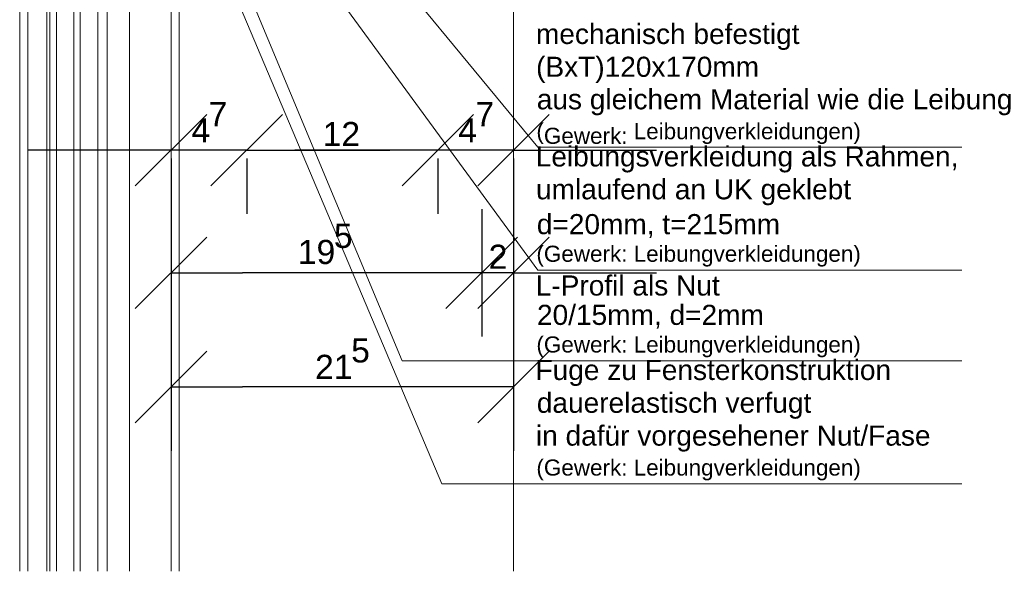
# Model space of a CAD drawing. Header units: metres. Extents: x 69 to 122.5, y -21.4 to -4.6.
# Tile 232 of 250: x 82.9 to 85.3, y -10.2 to -8.8. Entities that reach past the tile are written whole.
import ezdxf

# ---------------------------------------------------------------- set-up
doc = ezdxf.new("R2010")
doc.units = ezdxf.units.M
doc.header["$LTSCALE"] = 0.02
doc.layers.get('0').update_dxf_attribs({"lineweight": 25})
for name, color, linetype, lineweight in [('032_Metallarbeiten-Beschriftung 1_5', 7, 'Continuous', 5), ('032_Metallarbeiten-Fenster', 7, 'Continuous', 5), ('Keine', 7, 'Continuous', 9)]:
    doc.layers.add(name, color=color, linetype=linetype, lineweight=lineweight)
doc.styles.add('Arial', font='arial.ttf')

msp = doc.modelspace()

# ---------------------------------------------------------------- linework, layer by layer
at = {"color": 0, "linetype": 'Continuous', "lineweight": 15}
for p, q in [((83.3233, -9.0397), (83.1437, -9.2193)), ((83.3337, -9.2193), (83.5133, -9.0397)), ((83.3337, -9.2193), (83.5133, -9.0397)), ((83.9933, -9.0397), (83.8137, -9.2193)), ((83.9933, -9.0397), (83.8137, -9.2193)), ((84.0037, -9.2193), (84.1833, -9.0397)), ((83.1437, -9.5269), (83.3233, -9.3473)), ((84.1033, -9.3473), (83.9237, -9.5269)), ((84.1033, -9.3473), (83.9237, -9.5269)), ((84.0037, -9.5269), (84.1833, -9.3473)), ((83.1437, -9.8132), (83.3233, -9.6336)), ((84.1833, -9.6336), (84.0037, -9.8132))]:
    msp.add_line(p, q, dxfattribs=at)
at = {"color": 0, "linetype": 'ByBlock', "lineweight": -2}
for p, q in [((83.2335, -9.1295), (83.0539, -9.1295)), ((83.4235, -9.1295), (83.603, -9.1295)), ((83.4235, -9.1295), (83.603, -9.1295)), ((83.9035, -9.1295), (83.7239, -9.1295)), ((83.9035, -9.1295), (83.7239, -9.1295)), ((84.0935, -9.1295), (84.273, -9.1295)), ((83.2335, -9.4371), (83.413, -9.4371)), ((84.0135, -9.4371), (83.8339, -9.4371)), ((84.0135, -9.4371), (83.8339, -9.4371)), ((84.0935, -9.4371), (84.273, -9.4371)), ((83.2335, -9.7234), (83.413, -9.7234)), ((84.0935, -9.7234), (83.9139, -9.7234))]:
    msp.add_line(p, q, dxfattribs=at)
at = {"layer": '032_Metallarbeiten-Beschriftung 1_5', "color": 0, "lineweight": -2}
for p, q in [((83.0539, -9.1295), (82.8743, -9.1295)), ((83.4235, -9.1295), (83.2335, -9.1295)), ((83.7239, -9.1295), (83.5443, -9.1295)), ((83.603, -9.1295), (83.7826, -9.1295)), ((83.7239, -9.1295), (83.603, -9.1295)), ((84.0935, -9.1295), (83.9035, -9.1295)), ((84.273, -9.1295), (84.4526, -9.1295)), ((83.2335, -9.1504), (83.2335, -9.2895)), ((83.4235, -9.1504), (83.4235, -9.2895)), ((83.4235, -9.1504), (83.4235, -9.2895)), ((83.9035, -9.1504), (83.9035, -9.2895)), ((83.9035, -9.1504), (83.9035, -9.2895)), ((84.0935, -9.1504), (84.0935, -9.2895)), ((83.2335, -9.2771), (83.2335, -9.5971)), ((84.0135, -9.2771), (84.0135, -9.5971)), ((84.0135, -9.2771), (84.0135, -9.5971)), ((84.0935, -9.2771), (84.0935, -9.5971)), ((83.8339, -9.4371), (83.413, -9.4371)), ((83.8339, -9.4371), (83.6543, -9.4371)), ((84.0935, -9.4371), (84.0135, -9.4371)), ((84.273, -9.4371), (84.4526, -9.4371)), ((83.2335, -9.5634), (83.2335, -9.8834)), ((84.0935, -9.5634), (84.0935, -9.8834)), ((83.9139, -9.7234), (83.413, -9.7234))]:
    msp.add_line(p, q, dxfattribs=at)
at = {"layer": '032_Metallarbeiten-Beschriftung 1_5', "color": 7, "linetype": 'Continuous', "lineweight": 9}
for points in [[(83.2532, -8.3143), (83.8139, -9.6576), (85.2187, -9.6576)], [(83.2235, -8.3358), (83.9137, -9.9659), (85.2187, -9.9659)], [(83.3632, -8.3504), (84.1543, -9.4304), (85.2187, -9.4304)], [(83.6635, -8.5277), (84.1543, -9.1221), (85.2187, -9.1221)]]:
    msp.add_lwpolyline(points, dxfattribs=at)
at = {"layer": '032_Metallarbeiten-Fenster', "color": 7, "lineweight": 13}
for p, q in [((82.8535, -8.5465), (82.8535, -10.1856)), ((83.2535, -8.5985), (83.2535, -10.1856)), ((83.1295, -8.6073), (83.1295, -10.1856)), ((82.8735, -8.6825), (82.8735, -10.1856))]:
    msp.add_line(p, q, dxfattribs=at)
at = {"layer": '032_Metallarbeiten-Fenster', "color": 7, "linetype": 'Continuous', "lineweight": 18}
for p, q in [((82.9455, -8.6565), (82.9455, -10.1856)), ((83.0055, -8.6565), (83.0055, -10.1856)), ((83.0735, -8.6565), (83.0735, -10.1856))]:
    msp.add_line(p, q, dxfattribs=at)
at = {"layer": '032_Metallarbeiten-Fenster', "lineweight": 18}
msp.add_line((83.0735, -8.6565), (83.0735, -10.1856), dxfattribs=at)
at = {"layer": '032_Metallarbeiten-Fenster', "color": 7, "linetype": 'Continuous', "lineweight": 18}
for points in [[(82.9215, -10.1856), (82.9215, -8.6565), (82.9455, -8.6565)], [(82.9895, -10.1856), (82.9895, -8.6565), (83.0055, -8.6565)], [(83.0495, -10.1856), (83.0495, -8.6565), (83.0735, -8.6565)]]:
    msp.add_lwpolyline(points, dxfattribs=at)
at = {"layer": '032_Metallarbeiten-Fenster', "lineweight": 18}
msp.add_lwpolyline([(82.9295, -10.1856), (82.9295, -8.6565), (83.0735, -8.6565)], dxfattribs=at)
at = {"layer": 'Defpoints', "color": 0, "lineweight": 0}
for p, q in [((83.2335, -9.1295), (83.2335, -9.1295)), ((83.4235, -9.1295), (83.4235, -9.1295)), ((83.9035, -9.1295), (83.9035, -9.1295)), ((83.2335, -9.4371), (83.2335, -9.4371)), ((84.0135, -9.4371), (84.0135, -9.4371)), ((83.2335, -9.7234), (83.2335, -9.7234))]:
    msp.add_line(p, q, dxfattribs=at)
at = {"layer": 'Keine', "color": 8, "linetype": 'Continuous', "lineweight": 13, "true_color": 0x808080}
msp.add_line((83.2335, -10.1856), (83.2335, -8.3504), dxfattribs=at)
msp.add_lwpolyline([(83.2335, -8.3504), (84.0935, -8.3504), (84.0935, -10.1856)], dxfattribs=at)

# ---------------------------------------------------------------- texts
at = {"layer": '032_Metallarbeiten-Beschriftung 1_5', "color": 7, "attachment_point": 7, "style": 'Arial'}
for s, insert, char_height in [('mechanisch befestigt', (84.1497, -8.8784), 0.050436), ('(BxT)120x170mm', (84.1501, -8.9607), 0.050436), ('aus gleichem Material wie die Leibungsverkleidung', (84.1518, -9.0422), 0.050436), ('(', (84.1509, -9.1142), 0.0403), (')', (84.9468, -9.1142), 0.0403), ('Leibungsverkleidung als Rahmen,', (84.1492, -9.1856), 0.050436), ('umlaufend an UK geklebt', (84.1498, -9.2679), 0.050436), ('d=20mm, t=215mm', (84.1519, -9.3496), 0.050436), ('L-Profil als Nut', (84.1492, -9.4948), 0.050436), ('20/15mm, d=2mm', (84.1523, -9.5771), 0.050436), ('Fuge zu Fensterkonstruktion', (84.1486, -9.7211), 0.050436), ('dauerelastisch verfugt', (84.1519, -9.8034), 0.050436), ('in dafür vorgesehener Nut/Fase', (84.1497, -9.8857), 0.050436)]:
    msp.add_mtext(s, dxfattribs=dict(at, insert=insert, char_height=char_height))
at = {"layer": '032_Metallarbeiten-Beschriftung 1_5', "color": 0, "lineweight": 13, "attachment_point": 7, "style": 'Arial'}
for s, insert, char_height in [('7', (83.3278, -9.0694), 0.0605), ('7', (83.9978, -9.0694), 0.0605), ('4', (83.2848, -9.1098), 0.0605), ('12', (83.6141, -9.1193), 0.06052), ('4', (83.9548, -9.1098), 0.0605), ('5', (83.6423, -9.3755), 0.0605), ('19', (83.5518, -9.4159), 0.06052), ('2', (84.0309, -9.427), 0.0605), ('5', (83.6857, -9.6628), 0.0605), ('21', (83.5951, -9.7032), 0.06052)]:
    msp.add_mtext(s, dxfattribs=dict(at, insert=insert, char_height=char_height))
at = {"layer": '032_Metallarbeiten-Beschriftung 1_5', "color": 8, "attachment_point": 7, "style": 'Arial'}
for s, insert, char_height in [('Gewerk:', (84.1697, -9.1142), 0.04035), ('Leibungverkleidungen', (84.3952, -9.1142), 0.040349), ('(Gewerk: Leibungverkleidungen)', (84.1509, -9.4216), 0.040349), ('(Gewerk: Leibungverkleidungen)', (84.1509, -9.6491), 0.040349), ('(Gewerk: Leibungverkleidungen)', (84.1509, -9.9578), 0.040349)]:
    msp.add_mtext(s, dxfattribs=dict(at, insert=insert, char_height=char_height))

doc.saveas('drawing.dxf')
